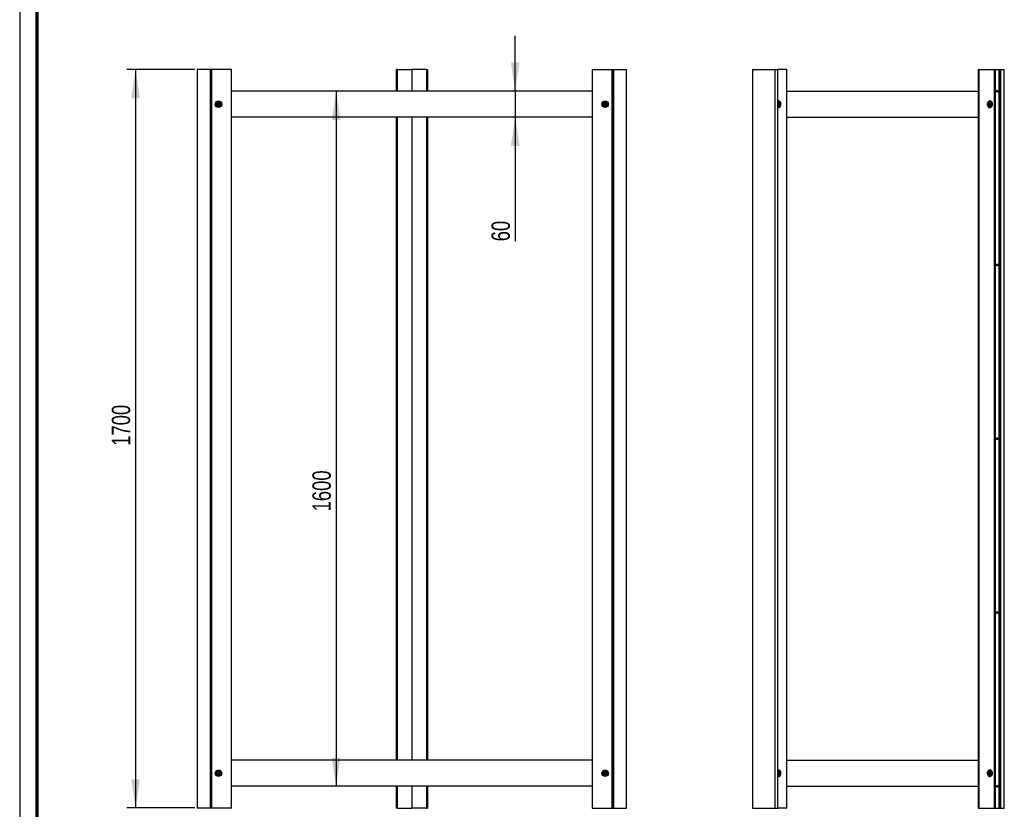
# Paper-space layout 'Sub assem Frame' of a CAD drawing. Header units: millimetres. Extents: x 7 to 203, y 7 to 289.
# Tile 2 of 6: x 7 to 120, y 53 to 144. Entities that reach past the tile are written whole.
import ezdxf

# ---------------------------------------------------------------- set-up
doc = ezdxf.new("R2010")
doc.units = ezdxf.units.MM
doc.layers.add('LAYER2', color=7, linetype='Continuous')
doc.layers.add('LOGO', color=7, linetype='Continuous')
doc.styles.add('SLDTEXTSTYLE1', font='TXT', dxfattribs={"width": 0.75})
doc.dimstyles.new('SLDDIMSTYLE16', dxfattribs={"dimtxt": 2.116667, "dimasz": 3.302, "dimexe": 0, "dimexo": 0.0625, "dimgap": 0.529167, "dimtad": 1, "dimlfac": 20, "dimrnd": 1e-09, "dimzin": 12, "dimdsep": 46, "dimtxsty": 'SLDTEXTSTYLE1', "dimsah": 1, "dimcen": 0.09, "dimadec": 0, "dimazin": 3, "dimtfac": 1, "dimtofl": 0, "dimtmove": 0, "dimatfit": 3, "dimfxl": 1, "dimfrac": 2, "dimtolj": 1, "dimtzin": 12, "dimarcsym": 0})
doc.dimstyles.new('SLDDIMSTYLE17', dxfattribs={"dimtxt": 2.116667, "dimasz": 3.302, "dimexe": 0, "dimexo": 0.0625, "dimgap": 0.529167, "dimtad": 1, "dimlfac": 20, "dimrnd": 1e-09, "dimzin": 12, "dimdsep": 46, "dimtxsty": 'SLDTEXTSTYLE1', "dimsah": 1, "dimcen": 0.09, "dimadec": 0, "dimazin": 3, "dimtfac": 1, "dimtmove": 0, "dimatfit": 0, "dimfxl": 1, "dimfrac": 2, "dimtolj": 1, "dimtzin": 12, "dimarcsym": 0})

# ---------------------------------------------------------------- blocks, each defined once
blk = doc.blocks.new('_D_42')
at = {"layer": 'LOGO'}
for p, q in [((27, 138.2), (19.18, 138.2)), ((20.18, 138.2), (20.18, 53.2)), ((27, 53.2), (19.18, 53.2))]:
    blk.add_line(p, q, dxfattribs=at)
for points in [[(20.18, 138.2), (19.68, 134.89), (20.69, 134.89)], [(20.18, 53.2), (20.69, 56.5), (19.68, 56.5)]]:
    blk.add_solid(points, dxfattribs=at)
at = {"layer": 'LOGO', "insert": (17.45, 94.88), "char_height": 2.117, "attachment_point": 1, "rotation": 90, "style": 'SLDTEXTSTYLE1'}
blk.add_mtext('1700', dxfattribs=at)
blk = doc.blocks.new('_D_43')
at = {"layer": 'LOGO'}
blk.add_line((43.27, 135.7), (43.27, 55.7), dxfattribs=at)
for points in [[(43.27, 135.7), (42.76, 132.39), (43.78, 132.39)], [(43.27, 55.7), (43.78, 59), (42.76, 59)]]:
    blk.add_solid(points, dxfattribs=at)
at = {"layer": 'LOGO', "insert": (40.54, 87.33), "char_height": 2.117, "attachment_point": 1, "rotation": 90, "style": 'SLDTEXTSTYLE1'}
blk.add_mtext('1600', dxfattribs=at)
blk = doc.blocks.new('_D_44')
at = {"layer": 'LOGO'}
for p, q in [((63.88, 135.7), (63.88, 142.05)), ((63.88, 135.7), (63.88, 132.7)), ((63.88, 132.7), (63.88, 118.42))]:
    blk.add_line(p, q, dxfattribs=at)
for points in [[(63.88, 135.7), (64.38, 139), (63.37, 139)], [(63.88, 132.7), (63.37, 129.39), (64.38, 129.39)]]:
    blk.add_solid(points, dxfattribs=at)
at = {"layer": 'LOGO', "insert": (61.15, 118.42), "char_height": 2.117, "attachment_point": 1, "rotation": 90, "style": 'SLDTEXTSTYLE1'}
blk.add_mtext('60', dxfattribs=at)

psp = doc.layouts.new('Sub assem Frame')

# ---------------------------------------------------------------- linework, layer by layer
at = {"color": 7, "linetype": 'Continuous', "lineweight": 25}
for p, q in [((27.280044, 138.196203), (27.280044, 53.196203)), ((28.805044, 138.196203), (27.280044, 138.196203)), ((28.805044, 53.196203), (28.805044, 138.196203)), ((28.864219, 138.196203), (28.805044, 138.196203)), ((28.864219, 53.196203), (28.864219, 138.196203)), ((28.964219, 138.196203), (28.864219, 138.196203)), ((28.964219, 53.196203), (28.964219, 138.196203)), ((31.239219, 138.196203), (28.964219, 138.196203)), ((31.239219, 53.196203), (31.239219, 138.196203)), ((50.205077, 135.696203), (50.205077, 138.196203)), ((50.316557, 138.196203), (50.205077, 138.196203)), ((50.316557, 135.696203), (50.316557, 138.196203)), ((50.316557, 138.196203), (51.989219, 138.196203)), ((51.989219, 138.196203), (51.989219, 135.696203)), ((53.661881, 138.196203), (51.989219, 138.196203)), ((53.661881, 138.196203), (53.661881, 135.696203)), ((53.661881, 138.196203), (53.773362, 138.196203)), ((53.773362, 138.196203), (53.773362, 135.696203)), ((72.739219, 138.196203), (72.739219, 53.196203)), ((72.739219, 138.196203), (75.014219, 138.196203)), ((75.014219, 138.196203), (75.014219, 53.196203)), ((75.014219, 138.196203), (75.114219, 138.196203)), ((75.114219, 138.196203), (75.173395, 138.196203)), ((75.114219, 138.196203), (75.114219, 53.196203)), ((75.173395, 138.196203), (75.173395, 53.196203)), ((75.173395, 138.196203), (76.698395, 138.196203)), ((76.698395, 53.196203), (76.698395, 138.196203)), ((91.203782, 138.196203), (91.203782, 53.196203)), ((91.203782, 138.196203), (93.749106, 138.196203)), ((93.749106, 138.196203), (93.749106, 53.196203)), ((93.749106, 138.196203), (94.057834, 138.196203)), ((94.057834, 138.196203), (94.057834, 53.196203)), ((94.057834, 138.196203), (94.090927, 138.196203)), ((94.090927, 53.196203), (94.090927, 138.196203)), ((95.137152, 138.196203), (94.090927, 138.196203)), ((95.137152, 53.196203), (95.137152, 138.196203)), ((117.147115, 138.196203), (117.147115, 53.196203)), ((117.147115, 138.196203), (117.247475, 138.196203)), ((117.247475, 138.196203), (117.247475, 53.196203)), ((117.247475, 138.196203), (118.994004, 138.196203)), ((118.994004, 138.196203), (118.994004, 53.196203)), ((118.994004, 138.196203), (119.172437, 138.196203)), ((119.172437, 53.196203), (119.172437, 138.196203)), ((119.172437, 138.196203), (119.557149, 138.196203)), ((119.557149, 53.196203), (119.557149, 138.196203)), ((119.557149, 138.196203), (119.698376, 138.196203)), ((119.698376, 53.196203), (119.698376, 138.196203)), ((119.698376, 138.196203), (119.770637, 138.196203)), ((119.770637, 53.196203), (119.770637, 138.196203)), ((119.770637, 138.196203), (120.16776, 138.196203)), ((120.16776, 53.196203), (120.16776, 138.196203)), ((72.739219, 135.696203), (31.239219, 135.696203)), ((95.137152, 135.696203), (117.147115, 135.696203)), ((29.589219, 134.233703), (29.589219, 134.158703)), ((29.701719, 134.233703), (29.589219, 134.233703)), ((29.589219, 134.158703), (29.701719, 134.158703)), ((29.776719, 134.346203), (29.701719, 134.346203)), ((29.701719, 134.346203), (29.701719, 134.233703)), ((29.701719, 134.158703), (29.701719, 134.046203)), ((29.701719, 134.046203), (29.776719, 134.046203)), ((29.776719, 134.233703), (29.776719, 134.346203)), ((29.889219, 134.233703), (29.776719, 134.233703)), ((29.776719, 134.046203), (29.776719, 134.158703)), ((29.776719, 134.158703), (29.889219, 134.158703)), ((29.889219, 134.158703), (29.889219, 134.233703)), ((74.201719, 134.233703), (74.089219, 134.233703)), ((74.089219, 134.233703), (74.089219, 134.158703)), ((74.089219, 134.158703), (74.201719, 134.158703)), ((74.276719, 134.346203), (74.201719, 134.346203)), ((74.201719, 134.346203), (74.201719, 134.233703)), ((74.201719, 134.158703), (74.201719, 134.046203)), ((74.201719, 134.046203), (74.276719, 134.046203)), ((74.276719, 134.233703), (74.276719, 134.346203)), ((74.389219, 134.233703), (74.276719, 134.233703)), ((74.276719, 134.046203), (74.276719, 134.158703)), ((74.276719, 134.158703), (74.389219, 134.158703)), ((74.389219, 134.158703), (74.389219, 134.233703)), ((94.189612, 134.571203), (94.139432, 134.571203)), ((94.139432, 133.821203), (94.189612, 133.821203)), ((94.277979, 134.233703), (94.174571, 134.233703)), ((94.174571, 134.158703), (94.277979, 134.158703)), ((94.251637, 134.433703), (94.189612, 134.433703)), ((94.189612, 133.958703), (94.251637, 133.958703)), ((94.313922, 134.346203), (94.258182, 134.346203)), ((94.258182, 134.046203), (94.313922, 134.046203)), ((94.33372, 134.233703), (94.277979, 134.233703)), ((94.33372, 134.158703), (94.277979, 134.158703)), ((94.317819, 134.158703), (94.317819, 134.233703)), ((94.397532, 134.233703), (94.33372, 134.233703)), ((94.33372, 134.158703), (94.397532, 134.158703)), ((118.529547, 134.571203), (118.479367, 134.571203)), ((118.479367, 133.821203), (118.529547, 133.821203)), ((118.617914, 134.233703), (118.514506, 134.233703)), ((118.514506, 134.158703), (118.617914, 134.158703)), ((118.591572, 134.433703), (118.529547, 134.433703)), ((118.529547, 133.958703), (118.591572, 133.958703)), ((118.653857, 134.346203), (118.598117, 134.346203)), ((118.598117, 134.046203), (118.653857, 134.046203)), ((118.673654, 134.233703), (118.617914, 134.233703)), ((118.673654, 134.158703), (118.617914, 134.158703)), ((118.657754, 134.158703), (118.657754, 134.233703)), ((118.737467, 134.233703), (118.673654, 134.233703)), ((118.673654, 134.158703), (118.737467, 134.158703)), ((72.739219, 132.696203), (31.239219, 132.696203)), ((50.205077, 58.696203), (50.205077, 132.696203)), ((50.316557, 58.696203), (50.316557, 132.696203)), ((51.989219, 132.696203), (51.989219, 58.696203)), ((53.661881, 132.696203), (53.661881, 58.696203)), ((53.773362, 132.696203), (53.773362, 58.696203)), ((95.137152, 132.696203), (117.147115, 132.696203)), ((72.739219, 58.696203), (31.239219, 58.696203)), ((95.137152, 58.696203), (117.147115, 58.696203)), ((29.701719, 57.233703), (29.589219, 57.233703)), ((29.589219, 57.233703), (29.589219, 57.158703)), ((29.589219, 57.158703), (29.701719, 57.158703)), ((29.776719, 57.346203), (29.701719, 57.346203)), ((29.701719, 57.346203), (29.701719, 57.233703)), ((29.701719, 57.158703), (29.701719, 57.046203)), ((29.701719, 57.046203), (29.776719, 57.046203)), ((29.776719, 57.233703), (29.776719, 57.346203)), ((29.889219, 57.233703), (29.776719, 57.233703)), ((29.776719, 57.046203), (29.776719, 57.158703)), ((29.776719, 57.158703), (29.889219, 57.158703)), ((29.889219, 57.158703), (29.889219, 57.233703)), ((74.201719, 57.233703), (74.089219, 57.233703)), ((74.089219, 57.233703), (74.089219, 57.158703)), ((74.089219, 57.158703), (74.201719, 57.158703)), ((74.276719, 57.346203), (74.201719, 57.346203)), ((74.201719, 57.346203), (74.201719, 57.233703)), ((74.201719, 57.158703), (74.201719, 57.046203)), ((74.201719, 57.046203), (74.276719, 57.046203)), ((74.276719, 57.233703), (74.276719, 57.346203)), ((74.389219, 57.233703), (74.276719, 57.233703)), ((74.276719, 57.046203), (74.276719, 57.158703)), ((74.276719, 57.158703), (74.389219, 57.158703)), ((74.389219, 57.158703), (74.389219, 57.233703)), ((94.189612, 57.571203), (94.139432, 57.571203)), ((94.139432, 56.821203), (94.189612, 56.821203)), ((94.277979, 57.233703), (94.174571, 57.233703)), ((94.174571, 57.158703), (94.277979, 57.158703)), ((94.251637, 57.433703), (94.189612, 57.433703)), ((94.189612, 56.958703), (94.251637, 56.958703)), ((94.313922, 57.346203), (94.258182, 57.346203)), ((94.258182, 57.046203), (94.313922, 57.046203)), ((94.33372, 57.233703), (94.277979, 57.233703)), ((94.33372, 57.158703), (94.277979, 57.158703)), ((94.317819, 57.158703), (94.317819, 57.233703)), ((94.397532, 57.233703), (94.33372, 57.233703)), ((94.33372, 57.158703), (94.397532, 57.158703)), ((118.529547, 57.571203), (118.479367, 57.571203)), ((118.479367, 56.821203), (118.529547, 56.821203)), ((118.617914, 57.233703), (118.514506, 57.233703)), ((118.514506, 57.158703), (118.617914, 57.158703)), ((118.591572, 57.433703), (118.529547, 57.433703)), ((118.529547, 56.958703), (118.591572, 56.958703)), ((118.653857, 57.346203), (118.598117, 57.346203)), ((118.598117, 57.046203), (118.653857, 57.046203)), ((118.673654, 57.233703), (118.617914, 57.233703)), ((118.673654, 57.158703), (118.617914, 57.158703)), ((118.657754, 57.158703), (118.657754, 57.233703)), ((118.737467, 57.233703), (118.673654, 57.233703)), ((118.673654, 57.158703), (118.737467, 57.158703)), ((72.739219, 55.696203), (31.239219, 55.696203)), ((50.205077, 53.196203), (50.205077, 55.696203)), ((50.316557, 53.196203), (50.316557, 55.696203)), ((51.989219, 55.696203), (51.989219, 53.196203)), ((53.661881, 55.696203), (53.661881, 53.196203)), ((53.773362, 55.696203), (53.773362, 53.196203)), ((95.137152, 55.696203), (117.147115, 55.696203)), ((28.805044, 53.196203), (27.280044, 53.196203)), ((28.864219, 53.196203), (28.805044, 53.196203)), ((28.964219, 53.196203), (28.864219, 53.196203)), ((31.239219, 53.196203), (28.964219, 53.196203)), ((50.316557, 53.196203), (50.205077, 53.196203)), ((50.316557, 53.196203), (51.989219, 53.196203)), ((53.661881, 53.196203), (51.989219, 53.196203)), ((53.661881, 53.196203), (53.773362, 53.196203)), ((72.739219, 53.196203), (75.014219, 53.196203)), ((75.014219, 53.196203), (75.114219, 53.196203)), ((75.114219, 53.196203), (75.173395, 53.196203)), ((75.173395, 53.196203), (76.698395, 53.196203)), ((91.203782, 53.196203), (93.749106, 53.196203)), ((93.749106, 53.196203), (94.057834, 53.196203)), ((94.057834, 53.196203), (94.090927, 53.196203)), ((95.137152, 53.196203), (94.090927, 53.196203)), ((117.147115, 53.196203), (117.247475, 53.196203)), ((117.247475, 53.196203), (118.994004, 53.196203)), ((118.994004, 53.196203), (119.172437, 53.196203)), ((119.172437, 53.196203), (119.557149, 53.196203)), ((119.557149, 53.196203), (119.698376, 53.196203)), ((119.698376, 53.196203), (119.770637, 53.196203)), ((119.770637, 53.196203), (120.16776, 53.196203))]:
    psp.add_line(p, q, dxfattribs=at)
at = {"color": 7, "linetype": 'Continuous', "lineweight": 25, "flags": 128}
for points in [[(119.269451, 135.696203), (119.274799, 135.736385), (119.290027, 135.770449), (119.312819, 135.79321), (119.339703, 135.801203), (119.366587, 135.79321), (119.389378, 135.770449), (119.404607, 135.736385), (119.409955, 135.696203), (119.404607, 135.656021), (119.389378, 135.621957), (119.366587, 135.599195), (119.339703, 135.591203), (119.312819, 135.599195), (119.290027, 135.621957), (119.274799, 135.656021), (119.269451, 135.696203)], [(94.139432, 134.571203), (94.094343, 134.566263), (94.090927, 134.56548)], [(94.468314, 134.196203), (94.461798, 134.276817), (94.442555, 134.353661), (94.411484, 134.423143), (94.37004, 134.482014), (94.320158, 134.52752), (94.264173, 134.557534), (94.204701, 134.570653), (94.144523, 134.566263), (94.090927, 134.546907)], [(94.428148, 134.196203), (94.421603, 134.26028), (94.402452, 134.319604), (94.372116, 134.369776), (94.332844, 134.407076), (94.28755, 134.428735), (94.239592, 134.433149), (94.192528, 134.41999), (94.149847, 134.390233), (94.114716, 134.346086), (94.090927, 134.29442)], [(94.090927, 133.845498), (94.144523, 133.826143), (94.204701, 133.821753), (94.264173, 133.834872), (94.320158, 133.864886), (94.37004, 133.910392), (94.411484, 133.969262), (94.442555, 134.038744), (94.461798, 134.115589), (94.468314, 134.196203)], [(94.090927, 134.097986), (94.114716, 134.046319), (94.149847, 134.002172), (94.192528, 133.972416), (94.239592, 133.959256), (94.28755, 133.96367), (94.332844, 133.98533), (94.372116, 134.022629), (94.402452, 134.072802), (94.421603, 134.132126), (94.428148, 134.196203)], [(94.090927, 133.826926), (94.094343, 133.826143), (94.139432, 133.821203)], [(118.479367, 134.571203), (118.464278, 134.570653), (118.404807, 134.557534), (118.348821, 134.52752), (118.29894, 134.482014), (118.257495, 134.423143), (118.226424, 134.353661), (118.207181, 134.276817), (118.200666, 134.196203)], [(118.200666, 134.196203), (118.207181, 134.115589), (118.226424, 134.038744), (118.257495, 133.969262), (118.29894, 133.910392), (118.348821, 133.864886), (118.404807, 133.834872), (118.464278, 133.821753), (118.479367, 133.821203)], [(118.250845, 134.196203), (118.257361, 134.115589), (118.276604, 134.038744), (118.307675, 133.969262), (118.349119, 133.910392), (118.399001, 133.864886), (118.454986, 133.834872), (118.514458, 133.821753), (118.574636, 133.826143), (118.632705, 133.847837), (118.685951, 133.885819), (118.731883, 133.938316), (118.768354, 134.00287), (118.793659, 134.076465), (118.806615, 134.155658), (118.806615, 134.236747), (118.793659, 134.315941), (118.768354, 134.389536), (118.731883, 134.45409), (118.685951, 134.506586), (118.632705, 134.544569), (118.574636, 134.566263), (118.514458, 134.570653), (118.454986, 134.557534), (118.399001, 134.52752), (118.349119, 134.482014), (118.307675, 134.423143), (118.276604, 134.353661), (118.257361, 134.276817), (118.250845, 134.196203)], [(118.529547, 134.433703), (118.493635, 134.428735), (118.44834, 134.407076), (118.409069, 134.369776), (118.378733, 134.319604), (118.359581, 134.26028), (118.353036, 134.196203)], [(118.353036, 134.196203), (118.359581, 134.132126), (118.378733, 134.072802), (118.409069, 134.022629), (118.44834, 133.98533), (118.493635, 133.96367), (118.529547, 133.958703)], [(118.415061, 134.196203), (118.421607, 134.132126), (118.440758, 134.072802), (118.471094, 134.022629), (118.510366, 133.98533), (118.55566, 133.96367), (118.603618, 133.959256), (118.650682, 133.972416), (118.693363, 134.002172), (118.728494, 134.046319), (118.75347, 134.101583), (118.766439, 134.163863), (118.766439, 134.228542), (118.75347, 134.290823), (118.728494, 134.346086), (118.693363, 134.390233), (118.650682, 134.41999), (118.603618, 134.433149), (118.55566, 134.428735), (118.510366, 134.407076), (118.471094, 134.369776), (118.440758, 134.319604), (118.421607, 134.26028), (118.415061, 134.196203)], [(119.269451, 115.696203), (119.274799, 115.736385), (119.290027, 115.770449), (119.312819, 115.79321), (119.339703, 115.801203), (119.366587, 115.79321), (119.389378, 115.770449), (119.404607, 115.736385), (119.409955, 115.696203), (119.404607, 115.656021), (119.389378, 115.621957), (119.366587, 115.599195), (119.339703, 115.591203), (119.312819, 115.599195), (119.290027, 115.621957), (119.274799, 115.656021), (119.269451, 115.696203)], [(119.269451, 95.696203), (119.274799, 95.736385), (119.290027, 95.770449), (119.312819, 95.79321), (119.339703, 95.801203), (119.366587, 95.79321), (119.389378, 95.770449), (119.404607, 95.736385), (119.409955, 95.696203), (119.404607, 95.656021), (119.389378, 95.621957), (119.366587, 95.599195), (119.339703, 95.591203), (119.312819, 95.599195), (119.290027, 95.621957), (119.274799, 95.656021), (119.269451, 95.696203)], [(119.269451, 75.696203), (119.274799, 75.736385), (119.290027, 75.770449), (119.312819, 75.79321), (119.339703, 75.801203), (119.366587, 75.79321), (119.389378, 75.770449), (119.404607, 75.736385), (119.409955, 75.696203), (119.404607, 75.656021), (119.389378, 75.621957), (119.366587, 75.599195), (119.339703, 75.591203), (119.312819, 75.599195), (119.290027, 75.621957), (119.274799, 75.656021), (119.269451, 75.696203)], [(94.139432, 57.571203), (94.094343, 57.566263), (94.090927, 57.56548)], [(94.468314, 57.196203), (94.461798, 57.276817), (94.442555, 57.353661), (94.411484, 57.423143), (94.37004, 57.482014), (94.320158, 57.52752), (94.264173, 57.557534), (94.204701, 57.570653), (94.144523, 57.566263), (94.090927, 57.546907)], [(94.428148, 57.196203), (94.421603, 57.26028), (94.402452, 57.319604), (94.372116, 57.369776), (94.332844, 57.407076), (94.28755, 57.428735), (94.239592, 57.433149), (94.192528, 57.41999), (94.149847, 57.390233), (94.114716, 57.346086), (94.090927, 57.29442)], [(94.090927, 56.845498), (94.144523, 56.826143), (94.204701, 56.821753), (94.264173, 56.834872), (94.320158, 56.864886), (94.37004, 56.910392), (94.411484, 56.969262), (94.442555, 57.038744), (94.461798, 57.115589), (94.468314, 57.196203)], [(94.090927, 57.097986), (94.114716, 57.046319), (94.149847, 57.002172), (94.192528, 56.972416), (94.239592, 56.959256), (94.28755, 56.96367), (94.332844, 56.98533), (94.372116, 57.022629), (94.402452, 57.072802), (94.421603, 57.132126), (94.428148, 57.196203)], [(94.090927, 56.826926), (94.094343, 56.826143), (94.139432, 56.821203)], [(118.479367, 57.571203), (118.464278, 57.570653), (118.404807, 57.557534), (118.348821, 57.52752), (118.29894, 57.482014), (118.257495, 57.423143), (118.226424, 57.353661), (118.207181, 57.276817), (118.200666, 57.196203)], [(118.200666, 57.196203), (118.207181, 57.115589), (118.226424, 57.038744), (118.257495, 56.969262), (118.29894, 56.910392), (118.348821, 56.864886), (118.404807, 56.834872), (118.464278, 56.821753), (118.479367, 56.821203)], [(118.250845, 57.196203), (118.257361, 57.115589), (118.276604, 57.038744), (118.307675, 56.969262), (118.349119, 56.910392), (118.399001, 56.864886), (118.454986, 56.834872), (118.514458, 56.821753), (118.574636, 56.826143), (118.632705, 56.847837), (118.685951, 56.885819), (118.731883, 56.938316), (118.768354, 57.00287), (118.793659, 57.076465), (118.806615, 57.155658), (118.806615, 57.236747), (118.793659, 57.315941), (118.768354, 57.389536), (118.731883, 57.45409), (118.685951, 57.506586), (118.632705, 57.544569), (118.574636, 57.566263), (118.514458, 57.570653), (118.454986, 57.557534), (118.399001, 57.52752), (118.349119, 57.482014), (118.307675, 57.423143), (118.276604, 57.353661), (118.257361, 57.276817), (118.250845, 57.196203)], [(118.529547, 57.433703), (118.493635, 57.428735), (118.44834, 57.407076), (118.409069, 57.369776), (118.378733, 57.319604), (118.359581, 57.26028), (118.353036, 57.196203)], [(118.353036, 57.196203), (118.359581, 57.132126), (118.378733, 57.072802), (118.409069, 57.022629), (118.44834, 56.98533), (118.493635, 56.96367), (118.529547, 56.958703)], [(118.415061, 57.196203), (118.421607, 57.132126), (118.440758, 57.072802), (118.471094, 57.022629), (118.510366, 56.98533), (118.55566, 56.96367), (118.603618, 56.959256), (118.650682, 56.972416), (118.693363, 57.002172), (118.728494, 57.046319), (118.75347, 57.101583), (118.766439, 57.163863), (118.766439, 57.228542), (118.75347, 57.290823), (118.728494, 57.346086), (118.693363, 57.390233), (118.650682, 57.41999), (118.603618, 57.433149), (118.55566, 57.428735), (118.510366, 57.407076), (118.471094, 57.369776), (118.440758, 57.319604), (118.421607, 57.26028), (118.415061, 57.196203)], [(119.269451, 55.696203), (119.274799, 55.736385), (119.290027, 55.770449), (119.312819, 55.79321), (119.339703, 55.801203), (119.366587, 55.79321), (119.389378, 55.770449), (119.404607, 55.736385), (119.409955, 55.696203), (119.404607, 55.656021), (119.389378, 55.621957), (119.366587, 55.599195), (119.339703, 55.591203), (119.312819, 55.599195), (119.290027, 55.621957), (119.274799, 55.656021), (119.269451, 55.696203)]]:
    psp.add_lwpolyline(points, dxfattribs=at)
at = {"color": 7, "linetype": 'Continuous', "lineweight": 25}
for centre, radius in [((29.739219, 134.196203), 0.375), ((29.739219, 134.196203), 0.2375), ((74.239219, 134.196203), 0.375), ((74.239219, 134.196203), 0.2375), ((29.739219, 57.196203), 0.375), ((29.739219, 57.196203), 0.2375), ((74.239219, 57.196203), 0.375), ((74.239219, 57.196203), 0.2375)]:
    psp.add_circle(centre, radius, dxfattribs=at)
for centre, radius, start, end in [((119.447516, 135.696203), 0.125223, 129.67329099, 230.32670901), ((119.439555, 135.703425), 0.114592, 128.91475199, 183.6133632), ((119.439555, 135.688981), 0.114592, 176.3866368, 231.08524801), ((94.191444, 134.28898), 0.144735, 90.72540015, 133.98677766), ((94.191444, 134.103426), 0.144735, 226.01322234, 269.27459985), ((93.66324, 134.196203), 0.512704, 355.80554905, 4.19445095), ((93.753062, 134.199321), 0.526042, 3.74749248, 16.21368889), ((93.753062, 134.193085), 0.526042, 343.78631111, 356.25250752), ((93.808802, 134.199321), 0.526042, 3.74749248, 16.21368889), ((93.808802, 134.193085), 0.526042, 343.78631111, 356.25250752), ((93.886202, 134.196203), 0.512704, 355.80554905, 4.19445095), ((118.003175, 134.196203), 0.512704, 355.80554905, 4.19445095), ((118.092996, 134.199321), 0.526042, 3.74749248, 16.21368889), ((118.092996, 134.193085), 0.526042, 343.78631111, 356.25250752), ((118.148737, 134.199321), 0.526042, 3.74749248, 16.21368889), ((118.148737, 134.193085), 0.526042, 343.78631111, 356.25250752), ((118.226137, 134.196203), 0.512704, 355.80554905, 4.19445095), ((119.447516, 115.696203), 0.125223, 129.67329097, 230.32670903), ((119.439555, 115.703425), 0.114592, 128.91483925, 183.61335398), ((119.439555, 115.688981), 0.114592, 176.3866462, 231.08515905), ((119.447517, 95.696203), 0.125223, 129.67360429, 230.32639333), ((119.439555, 95.703425), 0.114592, 128.91475185, 183.61336321), ((119.439555, 95.688981), 0.114592, 176.38663679, 231.08524815), ((119.447516, 75.696203), 0.125223, 129.67293782, 230.32706397), ((119.439555, 75.703425), 0.114592, 128.91475265, 183.61336313), ((119.439555, 75.688981), 0.114592, 176.38663687, 231.08524734), ((94.191444, 57.28898), 0.144735, 90.72540015, 133.98677766), ((94.191444, 57.103426), 0.144735, 226.01322234, 269.27459985), ((93.66324, 57.196203), 0.512704, 355.80554905, 4.19445095), ((93.753062, 57.199321), 0.526042, 3.74749248, 16.21368889), ((93.753062, 57.193085), 0.526042, 343.78631111, 356.25250752), ((93.808802, 57.199321), 0.526042, 3.74749248, 16.21368889), ((93.808802, 57.193085), 0.526042, 343.78631111, 356.25250752), ((93.886202, 57.196203), 0.512704, 355.80554905, 4.19445095), ((118.003175, 57.196203), 0.512704, 355.80554905, 4.19445095), ((118.092996, 57.199321), 0.526042, 3.74749248, 16.21368889), ((118.092996, 57.193085), 0.526042, 343.78631111, 356.25250752), ((118.148737, 57.199321), 0.526042, 3.74749248, 16.21368889), ((118.148737, 57.193085), 0.526042, 343.78631111, 356.25250752), ((118.226137, 57.196203), 0.512704, 355.80554905, 4.19445095), ((119.447517, 55.696203), 0.125224, 129.67454658, 230.32544867), ((119.439556, 55.703425), 0.114592, 128.91541432, 183.61329322), ((119.439556, 55.688981), 0.114592, 176.38670712, 231.08458248)]:
    psp.add_arc(centre, radius, start, end, dxfattribs=at)
at = {"layer": 'LAYER2', "lineweight": 70}
psp.add_line((8.851931, 9.389971), (8.851931, 287.702192), dxfattribs=at)
at = {"layer": 'LOGO'}
psp.add_line((6.851931, 289.01784), (6.851931, 7.389971), dxfattribs=at)

# ---------------------------------------------------------------- dimensions: what is measured, and where the dimension line sits
for base, p1, p2, dimstyle, picture, middle in [((63.876721, 132.696203), (75.239219, 135.696203), (75.239219, 132.696203), 'SLDDIMSTYLE17', '_D_44', (63.876721, 119.988471)), ((20.183179, 53.196203), (27.996015, 138.196203), (27.996015, 53.196203), 'SLDDIMSTYLE16', '_D_42', (20.183179, 98.006192)), ((43.269219, 55.696203), (28.739219, 135.696203), (28.739219, 55.696203), 'SLDDIMSTYLE16', '_D_43', (43.269219, 90.455757))]:
    dim = psp.add_linear_dim(base=base, p1=p1, p2=p2, angle=90, dimstyle=dimstyle, dxfattribs=at)
    dim.commit()
    dim.dimension.update_dxf_attribs({"geometry": picture, "text_midpoint": middle, "dimtype": 160})

doc.saveas('drawing.dxf')
